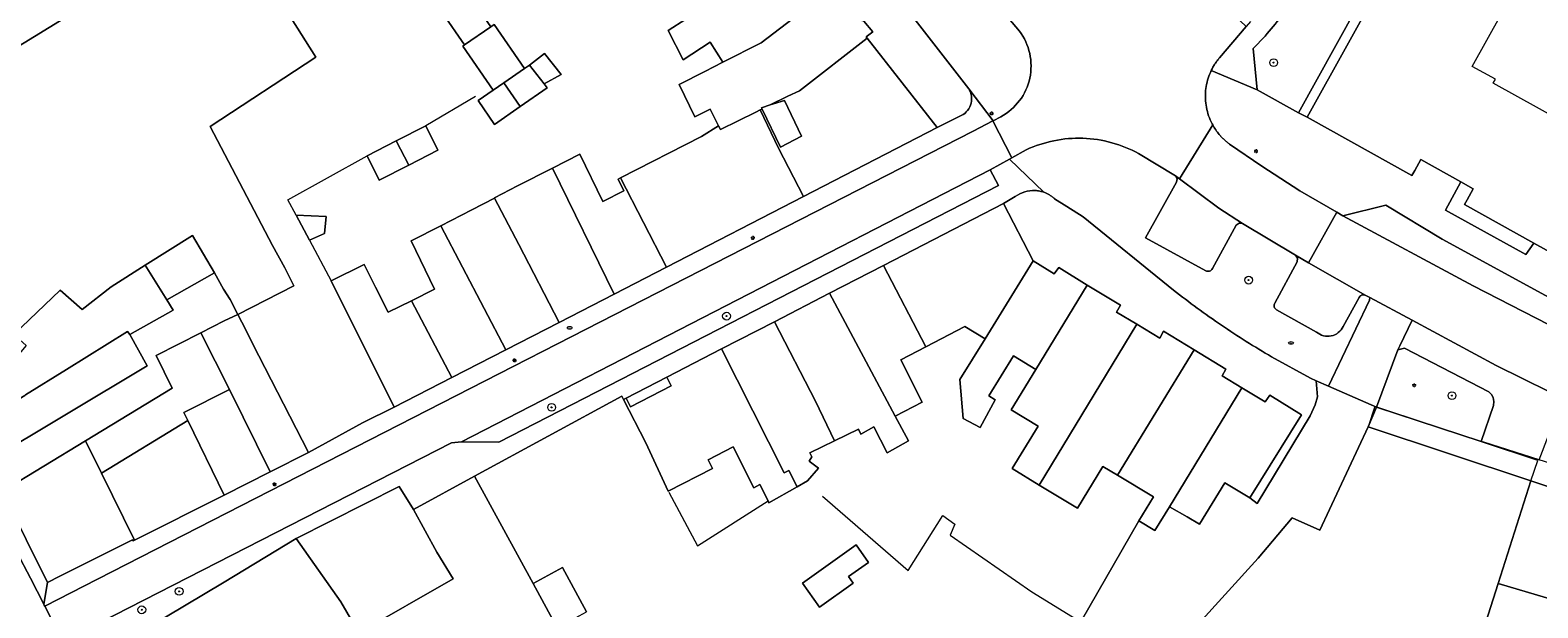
# Model space of a CAD drawing. Header units: metres. Extents: x 187916 to 189411, y 333285 to 334910.
# Tile 159 of 256: x 188367 to 188522, y 334654 to 334713. Entities that reach past the tile are written whole.
import ezdxf
from ezdxf.enums import TextEntityAlignment as Align

# ---------------------------------------------------------------- set-up
doc = ezdxf.new("R2010")
doc.units = ezdxf.units.M
for name, color, linetype, lineweight in [('B-WE-GR-BEPLANTING_CULTUUR_BODEMBEDEKKER-GV', 253, 'Continuous', 15), ('B-WE-GR-BOOM-S', 253, 'Continuous', 15), ('B-WE-IE-MEUBILAIR-S', 253, 'Continuous', 15), ('B-WE-IE-TERREINAFSCHEIDING_KUNSTMATIG_HEKWERK-G', 253, 'IE-TERREINAFSCHEIDING_KUNSTMATIG-SO', 15), ('B-WE-IE-TERREINAFSCHEIDING_KUNSTMATIG_MUUR-G', 253, 'IE-TERREINAFSCHEIDING_KUNSTMATIG-SO', 15), ('B-WE-OG-BEBOUWING-GV', 253, 'Continuous', 15), ('B-WE-OG-BEBOUWING_LUIFEL-GV', 253, 'Continuous', 15), ('B-WE-OG-TERREIN_ERF-GV', 253, 'Continuous', 15), ('B-WE-VH-GESLOTENVERHARDING_ASFALT-GV', 253, 'Continuous', 15), ('B-WE-VH-OPENVERHARDING_BETONSTRAATSTEEN-GV', 253, 'Continuous', 15), ('B-WE-VH-OPENVERHARDING_SIERBESTRATING-GV', 253, 'Continuous', 15), ('B-WE-VH-OPENVERHARDING_STRAATBAKSTEEN-GV', 253, 'Continuous', 15), ('B-WE-VH-OPENVERHARDING_TEGEL-GV', 253, 'Continuous', 15)]:
    doc.layers.add(name, color=color, linetype=linetype, lineweight=lineweight)
doc.styles.add('NLCS-ISO', font='NLCS-ISO.ttf')
doc.linetypes.add('IE-TERREINAFSCHEIDING_KUNSTMATIG-SO', pattern='A,4,[82,NLCS.SHX,S=0.75,R=90,X=0,Y=0],4,-2', length=10)

# ---------------------------------------------------------------- blocks, each defined once
blk = doc.blocks.new('SIE-MEUBILAIR_PAAL_LICHTMAST-SO')
for points in [[(-0.62, 0), (-1, 0)], [(-0.71, 0.71), (-0.44, 0.44)], [(0, 1), (0, 0.62)], [(0.44, 0.44), (0.71, 0.71)], [(1, 0), (0.62, 0)], [(-0.71, -0.71), (-0.44, -0.44)], [(0, -0.62), (0, -1)], [(0.44, -0.44), (0.71, -0.71)]]:
    blk.add_lwpolyline(points)
blk.add_circle((0, 0), 0.5)
blk = doc.blocks.new('SIE-MEUBILAIR_PUT_BRANDKRAAN-SO')
blk.add_ellipse((0, 0), major_axis=(1.25, 0), ratio=0.54)
at = {"style": 'NLCS-ISO'}
blk.add_text('bk', height=0.75, dxfattribs=at).set_placement((0.03, 0), align=Align.MIDDLE_CENTER)
blk = doc.blocks.new('SGR-BOOM_GBKN-SO')
at = {"linetype": 'ByBlock', "lineweight": 18}
h = blk.add_hatch(color=0, dxfattribs=at)
h.dxf.hatch_style = 1
edge = h.paths.add_edge_path()
edge.add_arc((0, 0), 0.25, 0, 360)
at = {"color": 0, "linetype": 'ByBlock', "lineweight": 18}
for radius in [2, 0.25]:
    blk.add_circle((0, 0), radius, dxfattribs=at)
at = {"color": 0, "linetype": 'ByBlock', "lineweight": 18, "style": 'NLCS-ISO'}
blk.add_attdef('SOORT', (2.5, 0), '', height=1.5, dxfattribs=at)
blk = doc.blocks.new('DTM')
at = {"layer": 'B-WE-GR-BEPLANTING_CULTUUR_BODEMBEDEKKER-GV', "ltscale": 0.2, "flags": 128}
for points in [[(188493.594, 334707.293), (188497.85, 334704.939), (188505.708, 334719.105), (188501.445, 334721.47), (188500.946, 334720.827)], [(188494.398, 334712.83), (188493.171, 334711.553), (188493.594, 334707.293)]]:
    blk.add_lwpolyline(points, dxfattribs=at)
blk.add_lwpolyline([(188497.719, 334716.79, -0.0058965), (188494.398, 334712.83)], format="xyb", dxfattribs=at)
at = {"layer": 'B-WE-IE-TERREINAFSCHEIDING_KUNSTMATIG_HEKWERK-G', "ltscale": 0.2, "flags": 128}
for points in [[(188413.189, 334706.601), (188408.076, 334703.605)], [(188394.732, 334694.416), (188393.886, 334695.998), (188402.056, 334700.522)], [(188396.105, 334691.848), (188398.342, 334687.664)], [(188413.083, 334667.601), (188428.238, 334675.818)], [(188406.814, 334664.176), (188405.338, 334666.517), (188394.747, 334661.199)], [(188433.092, 334665.947), (188436.032, 334660.447), (188443.287, 334665.043)], [(188448.891, 334665.534), (188457.701, 334657.909), (188461.258, 334663.552), (188462.51, 334662.643), (188462.03, 334661.524), (188470.407, 334655.711), (188475.046, 334652.864)]]:
    blk.add_lwpolyline(points, dxfattribs=at)
at = {"layer": 'B-WE-IE-TERREINAFSCHEIDING_KUNSTMATIG_MUUR-G', "ltscale": 0.2, "flags": 128}
for points in [[(188513.92, 334696.712), (188512.959, 334694.941), (188521.228, 334690.36), (188522.04, 334691.554)], [(188474.007, 334695.307), (188475.688, 334694.231), (188484.999, 334686.702)], [(188495.079, 334679.864), (188499.071, 334677.662), (188499.658, 334677.404)]]:
    blk.add_lwpolyline(points, dxfattribs=at)
for points in [[(188484.999, 334686.702, 0.0082041), (188487.428, 334684.862)], [(188487.428, 334684.862, 0.0085478), (188489.92, 334683.108)], [(188489.92, 334683.108, 0.0084613), (188492.471, 334681.441)], [(188492.471, 334681.441, 0.0088347), (188495.079, 334679.864)]]:
    blk.add_lwpolyline(points, format="xyb", dxfattribs=at)
at = {"layer": 'B-WE-OG-BEBOUWING-GV', "ltscale": 0.2, "flags": 128}
for points in [[(188543.266, 334693.9), (188522.613, 334705.355), (188517.869, 334707.986), (188518.092, 334708.388), (188515.714, 334709.707), (188521.905, 334720.87), (188511.142, 334726.84), (188498.739, 334704.477), (188509.509, 334698.504), (188509.791, 334699.011), (188510.409, 334700.121), (188514.527, 334697.828), (188515.808, 334697.115), (188515.19, 334696.005), (188514.912, 334695.507), (188522.04, 334691.554), (188537.288, 334683.097), (188537.295, 334683.109), (188543.206, 334693.766), (188543.277, 334693.894)], [(188445.842, 334722.584), (188438.671, 334717.072), (188434.812, 334714.577), (188432.997, 334713.403), (188434.547, 334710.385), (188437.344, 334712.195), (188438.625, 334710.125), (188442.579, 334712.132), (188449.661, 334717.591), (188449.554, 334717.727), (188450.206, 334718.218), (188448.59, 334720.307), (188447.953, 334719.77)], [(188438.192, 334703.606), (188438.386, 334703.236), (188442.033, 334705.013), (188442.48, 334705.232), (188442.672, 334705.327), (188442.607, 334705.463), (188443.515, 334705.74), (188445.332, 334706.632), (188446.502, 334707.207), (188453.493, 334712.614), (188453.39, 334712.746), (188454.043, 334713.268), (188453.137, 334714.353), (188452.055, 334714.535), (188449.661, 334717.591), (188442.579, 334712.132), (188438.625, 334710.125), (188438.624, 334710.124), (188436.793, 334709.195), (188434.127, 334707.842), (188435.745, 334704.532), (188437.344, 334705.314)], [(188412.537, 334717.01), (188409.85, 334715.159), (188412.076, 334711.93), (188414.762, 334713.781)], [(188418.236, 334709.492), (188415.113, 334714.023), (188414.762, 334713.781), (188412.076, 334711.93), (188411.875, 334711.791), (188414.998, 334707.26), (188416.101, 334708.02)], [(188442.672, 334705.327), (188442.48, 334705.232), (188444.358, 334701.318), (188446.931, 334696.319), (188460.676, 334703.427), (188453.493, 334712.614), (188446.502, 334707.207), (188445.332, 334706.632), (188443.515, 334705.74), (188444.972, 334706.186), (188446.725, 334702.533), (188444.549, 334701.416)], [(188420.24, 334707.913), (188421.995, 334708.86), (188420.296, 334711.046), (188418.752, 334709.847)], [(188416.101, 334708.02), (188417.786, 334705.576), (188420.564, 334707.491), (188420.24, 334707.913), (188418.752, 334709.847), (188418.236, 334709.492)], [(188417.786, 334705.576), (188416.101, 334708.02), (188414.998, 334707.26), (188413.451, 334706.194), (188415.136, 334703.749)], [(188428.114, 334698.259), (188432.828, 334689.073), (188446.931, 334696.319), (188444.358, 334701.318), (188442.48, 334705.232), (188442.033, 334705.013), (188438.386, 334703.236), (188438.192, 334703.606), (188436.442, 334702.503)], [(188405.029, 334702.045), (188406.337, 334699.56), (188409.32, 334701.088), (188408.076, 334703.605)], [(188406.337, 334699.56), (188405.029, 334702.045), (188402.056, 334700.522), (188403.3, 334698.005)], [(188428.114, 334698.259), (188427.854, 334698.127), (188428.44, 334696.926), (188426.288, 334695.829), (188423.91, 334700.697), (188421.097, 334699.262), (188427.44, 334686.304), (188432.828, 334689.073)], [(188421.097, 334699.262), (188417.526, 334697.441), (188415.148, 334696.185), (188415.164, 334696.154), (188417.639, 334691.386), (188421.786, 334683.398), (188427.44, 334686.304)], [(188409.619, 334693.323), (188416.32, 334680.59), (188421.786, 334683.398), (188417.639, 334691.386), (188415.164, 334696.154), (188412.826, 334694.959)], [(188470.565, 334689.736), (188467.504, 334695.623), (188455.168, 334689.257), (188459.507, 334680.889), (188463.536, 334682.965), (188465.599, 334681.712)], [(188396.105, 334691.848), (188397.651, 334692.523), (188397.824, 334694.279), (188394.732, 334694.416)], [(188381.436, 334685.701), (188386.338, 334688.49), (188384.088, 334692.327), (188379.229, 334689.27)], [(188416.32, 334680.59), (188409.619, 334693.323), (188406.565, 334691.765), (188408.988, 334686.817), (188406.596, 334685.626), (188410.745, 334677.725)], [(188404.811, 334674.676), (188410.745, 334677.725), (188406.596, 334685.626), (188404.2, 334684.433), (188402.905, 334687.033), (188401.747, 334689.359), (188398.345, 334687.666)], [(188455.168, 334689.257), (188449.603, 334686.389), (188456.361, 334673.752), (188459.147, 334675.187), (188456.927, 334679.559), (188459.507, 334680.889)], [(188470.826, 334678.566), (188476.115, 334687.236), (188473.182, 334689.026), (188472.703, 334688.392), (188470.565, 334689.736), (188465.599, 334681.712), (188463.022, 334677.54), (188463.349, 334673.516), (188465.09, 334672.581), (188466.625, 334675.439), (188466.001, 334675.837), (188468.522, 334679.961)], [(188386.338, 334688.49), (188381.436, 334685.701), (188382.083, 334684.638), (188377.654, 334682.16), (188379.43, 334678.94), (188362.79, 334669.01), (188364.525, 334666.019), (188373.086, 334671.236), (188381.988, 334676.63), (188380.351, 334679.998), (188384.946, 334682.328), (188387.348, 334683.546), (188388.734, 334684.213), (188387.943, 334685.751), (188387.273, 334686.808)], [(188443.935, 334683.468), (188448.157, 334675.285), (188450.127, 334671.235), (188452.574, 334672.426), (188452.838, 334671.906), (188454.177, 334672.665), (188455.54, 334669.984), (188457.716, 334671.219), (188456.361, 334673.752), (188449.603, 334686.389)], [(188476.115, 334687.236), (188470.826, 334678.566), (188468.292, 334674.406), (188471.053, 334672.721), (188468.397, 334668.368), (188471.171, 334666.675), (188481.229, 334683.2), (188479.123, 334684.461), (188479.534, 334685.15)], [(188390.26, 334681.237), (188389.555, 334682.618), (188388.734, 334684.213), (188387.348, 334683.546), (188384.946, 334682.328), (188387.899, 334676.504), (188392.065, 334668.036), (188396.022, 334670.032)], [(188446.265, 334666.504), (188447.344, 334667.117), (188448.488, 334668.407), (188447.524, 334669.15), (188447.793, 334669.588), (188447.584, 334669.999), (188450.127, 334671.235), (188448.157, 334675.285), (188443.935, 334683.468), (188438.508, 334680.671), (188444.936, 334667.949), (188445.406, 334668.162)], [(188479.234, 334667.689), (188487.098, 334680.579), (188483.96, 334682.479), (188483.588, 334681.787), (188481.229, 334683.2), (188471.171, 334666.675), (188475.095, 334664.309), (188477.716, 334668.603)], [(188360.89, 334672.285), (188362.79, 334669.01), (188379.43, 334678.94), (188377.654, 334682.16), (188377.405, 334682.464), (188371.117, 334678.549), (188366.923, 334675.939), (188366.827, 334675.874), (188363.714, 334673.992)], [(188438.508, 334680.671), (188432.871, 334677.766), (188433.329, 334676.877), (188429.151, 334674.724), (188428.693, 334675.613), (188428.426, 334675.476), (188430.709, 334671.027), (188433.026, 334666.038), (188437.586, 334668.388), (188437.132, 334669.281), (188439.692, 334670.6), (188441.829, 334666.398), (188442.427, 334666.737), (188443.287, 334665.043), (188443.377, 334664.865), (188446.265, 334666.504), (188445.406, 334668.162), (188444.936, 334667.949)], [(188479.234, 334667.689), (188482.928, 334665.466), (188481.414, 334662.986), (188483.066, 334661.992), (188484.565, 334664.455), (188492.006, 334676.678), (188489.975, 334677.892), (188490.375, 334678.595), (188487.098, 334680.579)], [(188383.607, 334673.3), (188387.331, 334665.647), (188392.065, 334668.036), (188387.899, 334676.504), (188383.203, 334674.131)], [(188492.006, 334676.678), (188484.565, 334664.455), (188486.383, 334663.428), (188487.661, 334662.66), (188490.259, 334666.907), (188492.832, 334665.364), (188498.139, 334673.905), (188494.893, 334675.922), (188494.422, 334675.235)], [(188374.726, 334667.914), (188378.135, 334661.008), (188387.331, 334665.647), (188383.607, 334673.3)], [(188374.726, 334667.914), (188373.086, 334671.236), (188364.525, 334666.019), (188364.782, 334665.503), (188369.176, 334656.681), (188370.455, 334657.32), (188377.916, 334661.048), (188377.993, 334660.936), (188378.135, 334661.008)], [(188413.083, 334667.601), (188406.814, 334664.176), (188409.211, 334659.788), (188410.909, 334657.045), (188401.196, 334651.483), (188378.51, 334638.452), (188383.773, 334628.766), (188400.095, 334637.944), (188411.614, 334644.536), (188412.688, 334645.177), (188422.224, 334650.868), (188421.595, 334652.019), (188419.119, 334656.552)], [(188518.378, 334656.547), (188526.114, 334654.268), (188526.714, 334656.117), (188530.116, 334666.921), (188529.93, 334666.73), (188529.583, 334666.453), (188529.141, 334666.416), (188525.99, 334666.751), (188525.672, 334665.809), (188521.749, 334667.098)], [(188401.196, 334651.483), (188399.339, 334654.675), (188394.747, 334661.199), (188387.349, 334656.687), (188373.326, 334648.331), (188376.431, 334642.278), (188378.51, 334638.452)], [(188452.333, 334660.529), (188446.821, 334656.602), (188448.575, 334654.136), (188452.031, 334656.598), (188451.557, 334657.264), (188453.615, 334658.729)], [(188419.119, 334656.552), (188421.595, 334652.019), (188424.605, 334653.663), (188422.129, 334658.196)]]:
    blk.add_lwpolyline(points, close=True, dxfattribs=at)
for points in [[(188365.724, 334682.137), (188370.47, 334686.71), (188372.739, 334684.728), (188375.709, 334687.055), (188379.229, 334689.27), (188384.088, 334692.327), (188386.338, 334688.49), (188387.273, 334686.808), (188387.943, 334685.751), (188388.734, 334684.213), (188394.495, 334687.17), (188393.572, 334689.013), (188392.331, 334691.292), (188385.898, 334703.528), (188396.757, 334710.653), (188387.675, 334725.051), (188370.942, 334714.448), (188370.843, 334714.612), (188363.729, 334710.278)], [(188516.84, 334651.733), (188518.378, 334656.547), (188521.749, 334667.098), (188504.996, 334672.661), (188500.043, 334662.027), (188497.202, 334663.326), (188493.691, 334659.176), (188477.42, 334641.243)]]:
    blk.add_lwpolyline(points, dxfattribs=at)
at = {"layer": 'B-WE-OG-BEBOUWING_LUIFEL-GV', "ltscale": 0.2, "flags": 128}
blk.add_lwpolyline([(188521.749, 334667.098), (188522.448, 334669.204), (188505.695, 334674.767), (188504.996, 334672.661)], close=True, dxfattribs=at)
at = {"layer": 'B-WE-OG-TERREIN_ERF-GV', "ltscale": 0.2, "flags": 128}
for points in [[(188363.729, 334710.278), (188370.843, 334714.612)], [(188387.675, 334725.051), (188396.757, 334710.653), (188385.898, 334703.528), (188392.331, 334691.292), (188393.572, 334689.013), (188394.495, 334687.17), (188388.734, 334684.213), (188389.555, 334682.618), (188390.26, 334681.237), (188396.022, 334670.032), (188401.558, 334673.057), (188404.811, 334674.676), (188398.345, 334687.666), (188401.747, 334689.359), (188402.905, 334687.033), (188404.2, 334684.433), (188406.596, 334685.626), (188408.988, 334686.817), (188406.565, 334691.765), (188409.619, 334693.323), (188412.826, 334694.959), (188415.164, 334696.154), (188415.148, 334696.185), (188417.526, 334697.441), (188421.097, 334699.262), (188423.91, 334700.697), (188426.288, 334695.829), (188428.44, 334696.926), (188427.854, 334698.127), (188428.114, 334698.259), (188436.442, 334702.503), (188438.192, 334703.606), (188437.344, 334705.314), (188435.745, 334704.532), (188434.127, 334707.842), (188436.793, 334709.195), (188438.624, 334710.124), (188438.625, 334710.125), (188437.344, 334712.195), (188434.547, 334710.385), (188432.997, 334713.403), (188434.812, 334714.577)], [(188453.137, 334714.353), (188454.043, 334713.268), (188453.39, 334712.746), (188453.493, 334712.614), (188460.676, 334703.427), (188463.34, 334704.752)], [(188463.924, 334707.399), (188431.134, 334749.579), (188430.415, 334750.318), (188416.66, 334764.462), (188398.831, 334781.938), (188389.028, 334791.098), (188383.527, 334795.909), (188379.671, 334799.108)], [(188468.702, 334696.323), (188467.504, 334695.623), (188470.565, 334689.736), (188472.703, 334688.392), (188473.182, 334689.026), (188476.115, 334687.236), (188479.534, 334685.15), (188479.123, 334684.461), (188481.229, 334683.2), (188483.588, 334681.787), (188483.96, 334682.479), (188487.098, 334680.579), (188490.375, 334678.595), (188489.975, 334677.892), (188492.006, 334676.678), (188494.422, 334675.235), (188494.893, 334675.922), (188498.139, 334673.905), (188492.832, 334665.364), (188493.587, 334664.79), (188499.056, 334673.81), (188499.561, 334674.927), (188499.787, 334675.746), (188499.658, 334677.404), (188499.071, 334677.662), (188495.079, 334679.864)], [(188484.999, 334686.702), (188475.688, 334694.231), (188474.007, 334695.307), (188472.757, 334696.107)], [(188475.497, 334652.707), (188481.414, 334662.986), (188482.928, 334665.466), (188479.234, 334667.689), (188477.716, 334668.603), (188475.095, 334664.309), (188471.171, 334666.675), (188468.397, 334668.368), (188471.053, 334672.721), (188468.292, 334674.406), (188470.826, 334678.566), (188468.522, 334679.961), (188466.001, 334675.837), (188466.625, 334675.439), (188465.09, 334672.581), (188463.349, 334673.516), (188463.022, 334677.54), (188465.599, 334681.712), (188463.536, 334682.965), (188459.507, 334680.889), (188456.927, 334679.559), (188459.147, 334675.187), (188456.361, 334673.752), (188457.716, 334671.219), (188455.54, 334669.984), (188454.177, 334672.665), (188452.838, 334671.906), (188452.574, 334672.426), (188450.127, 334671.235), (188447.584, 334669.999), (188447.793, 334669.588), (188447.524, 334669.15), (188448.488, 334668.407), (188447.344, 334667.117), (188446.265, 334666.504), (188443.377, 334664.865), (188443.287, 334665.043), (188442.427, 334666.737), (188441.829, 334666.398), (188439.692, 334670.6), (188437.132, 334669.281), (188437.586, 334668.388), (188433.026, 334666.038), (188430.709, 334671.027), (188428.426, 334675.476), (188428.238, 334675.818), (188413.083, 334667.601), (188419.119, 334656.552), (188422.129, 334658.196), (188424.605, 334653.663)], [(188477.42, 334641.243), (188493.691, 334659.176), (188497.202, 334663.326), (188500.043, 334662.027), (188504.996, 334672.661), (188505.868, 334674.689), (188500.928, 334676.849), (188499.658, 334677.404), (188499.787, 334675.746), (188499.561, 334674.927), (188499.056, 334673.81), (188493.587, 334664.79), (188492.832, 334665.364), (188490.259, 334666.907), (188487.661, 334662.66), (188486.383, 334663.428), (188484.565, 334664.455), (188483.066, 334661.992), (188481.414, 334662.986), (188475.497, 334652.707)]]:
    blk.add_lwpolyline(points, dxfattribs=at)
for points in [[(188505.708, 334719.105), (188497.85, 334704.939), (188498.739, 334704.477), (188511.142, 334726.84), (188510.272, 334727.333)], [(188409.85, 334715.159), (188412.537, 334717.01), (188414.762, 334713.781), (188415.113, 334714.023), (188418.236, 334709.492), (188418.752, 334709.847), (188420.296, 334711.046), (188421.995, 334708.86), (188420.24, 334707.913), (188420.564, 334707.491), (188417.786, 334705.576), (188415.136, 334703.749), (188413.451, 334706.194), (188414.998, 334707.26), (188411.875, 334711.791), (188412.076, 334711.93)], [(188443.515, 334705.74), (188442.607, 334705.463), (188442.672, 334705.327), (188444.549, 334701.416), (188446.725, 334702.533), (188444.972, 334706.186)], [(188406.337, 334699.56), (188403.3, 334698.005), (188402.056, 334700.522), (188405.029, 334702.045), (188408.076, 334703.605), (188409.32, 334701.088)], [(188514.527, 334697.828), (188512.959, 334694.941), (188521.228, 334690.36), (188522.04, 334691.554), (188514.912, 334695.507), (188515.19, 334696.005), (188515.808, 334697.115)], [(188397.824, 334694.279), (188397.651, 334692.523), (188396.105, 334691.848), (188394.732, 334694.416)], [(188377.654, 334682.16), (188382.083, 334684.638), (188381.436, 334685.701), (188379.229, 334689.27), (188375.709, 334687.055), (188372.739, 334684.728), (188370.47, 334686.71), (188365.724, 334682.137), (188366.961, 334681.036), (188365.88, 334679.705), (188365.207, 334678.875), (188362.051, 334676.838), (188359.276, 334675.047), (188360.89, 334672.285), (188363.714, 334673.992), (188366.827, 334675.874), (188366.923, 334675.939), (188371.117, 334678.549), (188377.405, 334682.464)], [(188387.899, 334676.504), (188384.946, 334682.328), (188380.351, 334679.998), (188381.988, 334676.63), (188373.086, 334671.236), (188374.726, 334667.914), (188383.607, 334673.3), (188383.203, 334674.131)], [(188432.871, 334677.766), (188428.693, 334675.613), (188429.151, 334674.724), (188433.329, 334676.877)], [(188505.868, 334674.689), (188504.996, 334672.661), (188521.749, 334667.098), (188525.672, 334665.809), (188525.99, 334666.751), (188529.141, 334666.416), (188529.583, 334666.453), (188529.93, 334666.73), (188530.116, 334666.921), (188522.593, 334669.285), (188516.895, 334671.075), (188516.621, 334671.165)], [(188394.747, 334661.199), (188399.339, 334654.675), (188401.196, 334651.483), (188410.909, 334657.045), (188409.211, 334659.788), (188406.814, 334664.176), (188405.338, 334666.517)], [(188451.557, 334657.264), (188452.031, 334656.598), (188448.575, 334654.136), (188446.821, 334656.602), (188452.333, 334660.529), (188453.615, 334658.729)], [(188516.84, 334651.733), (188524.602, 334649.43), (188523.65, 334646.385), (188515.871, 334648.697), (188515.317, 334646.966), (188523.57, 334638.593), (188525.221, 334643.864), (188526.377, 334643.519), (188529.177, 334652.49), (188529.738, 334652.324), (188530.438, 334655.027), (188526.714, 334656.117), (188526.114, 334654.268), (188518.378, 334656.547)]]:
    blk.add_lwpolyline(points, close=True, dxfattribs=at)
for points in [[(188464.166, 334706.797, 0.0829992), (188463.924, 334707.399)], [(188464.197, 334706.149, 0.0817507), (188464.166, 334706.797)], [(188463.34, 334704.752, 0.1079514), (188463.922, 334705.356)], [(188463.922, 334705.356, 0.1070019), (188464.197, 334706.149)], [(188470.768, 334696.947, 0.0871594), (188469.68, 334696.816)], [(188471.222, 334696.89, 0.0374084), (188470.768, 334696.947)], [(188471.663, 334696.768, 0.0354504), (188471.222, 334696.89)], [(188469.68, 334696.816, 0.0865637), (188468.702, 334696.323)], [(188471.96, 334696.646, 0.0265974), (188471.663, 334696.768)], [(188472.243, 334696.493, 0.0265322), (188471.96, 334696.646)], [(188472.51, 334696.313, 0.0292799), (188472.243, 334696.493)], [(188472.757, 334696.107, 0.0242834), (188472.51, 334696.313)], [(188487.428, 334684.862, -0.0082041), (188484.999, 334686.702)], [(188489.92, 334683.108, -0.0085478), (188487.428, 334684.862)], [(188492.471, 334681.441, -0.0084613), (188489.92, 334683.108)], [(188495.079, 334679.864, -0.0088347), (188492.471, 334681.441)]]:
    blk.add_lwpolyline(points, format="xyb", dxfattribs=at)
at = {"layer": 'B-WE-VH-GESLOTENVERHARDING_ASFALT-GV', "ltscale": 0.2, "flags": 128}
for points in [[(188475.024, 334715.681), (188470.857, 334720.544), (188470.448, 334721.04), (188465.915, 334717.157), (188469.133, 334713.335)], [(188489.723, 334710.602), (188492.46, 334713.816), (188486.979, 334718.997), (188483.886, 334715.724), (188483.362, 334715.169)], [(188467.239, 334704.536), (188466.435, 334704.125), (188466.388, 334704.101), (188468.36, 334700.308), (188469.845, 334701.138)], [(188481.4, 334700.742), (188485.202, 334698.446), (188485.603, 334698.148), (188489.021, 334703.688)], [(188489.021, 334703.688), (188485.603, 334698.148)], [(188485.603, 334698.148), (188489.646, 334695.147), (188492.079, 334693.554), (188497.524, 334690.295), (188498.881, 334689.522), (188501.77, 334694.716), (188497.966, 334696.926), (188494.062, 334699.438), (188490.739, 334701.721)]]:
    blk.add_lwpolyline(points, dxfattribs=at)
for points in [[(188469.133, 334713.335, -0.1074009), (188470.194, 334711.035)], [(188470.194, 334711.035, -0.1077776), (188470.201, 334708.502)], [(188488.864, 334709.28, -0.0169647), (188489.046, 334709.631)], [(188489.046, 334709.631, -0.0134384), (188489.251, 334709.969)], [(188489.251, 334709.969, -0.0182503), (188489.477, 334710.293)], [(188489.477, 334710.293, -0.0197696), (188489.723, 334710.602)], [(188470.201, 334708.502, -0.1077566), (188469.153, 334706.196)], [(188488.348, 334707.65, -0.0699231), (188488.864, 334709.28)], [(188469.153, 334706.196, -0.1074567), (188467.239, 334704.536)], [(188488.303, 334705.941, -0.0707988), (188488.348, 334707.65)], [(188488.758, 334704.225, -0.0726787), (188488.303, 334705.941)], [(188489.021, 334703.688, -0.0246743), (188488.758, 334704.225)], [(188489.687, 334702.713, -0.0484899), (188489.021, 334703.688)], [(188469.845, 334701.138, -0.0584496), (188472.688, 334702.07)], [(188472.688, 334702.07, -0.0586718), (188475.67, 334702.317)], [(188475.67, 334702.317, -0.0584665), (188478.628, 334701.866)], [(188478.628, 334701.866, -0.0584807), (188481.4, 334700.742)], [(188489.928, 334702.442, -0.0157998), (188489.687, 334702.713)], [(188490.184, 334702.186, -0.015625), (188489.928, 334702.442)], [(188490.454, 334701.945, -0.0176667), (188490.184, 334702.186)], [(188490.739, 334701.721, -0.0137899), (188490.454, 334701.945)]]:
    blk.add_lwpolyline(points, format="xyb", dxfattribs=at)
for points in [[(188541.724, 334674.181), (188541.052, 334676.459), (188512.625, 334691.965), (188506.817, 334695.441), (188502.387, 334694.357), (188515.815, 334687.154), (188530.032, 334679.851)], [(188541.724, 334674.181), (188530.032, 334679.851), (188515.815, 334687.154), (188502.387, 334694.357), (188501.77, 334694.716), (188498.881, 334689.522), (188504.751, 334686.176), (188505.182, 334685.945), (188509.517, 334683.619), (188518.179, 334678.973), (188526.365, 334674.915), (188527.452, 334674.376), (188539.113, 334668.88), (188548.746, 334664.34), (188549.816, 334663.88), (188549.98, 334663.803), (188560.446, 334658.851), (188564.012, 334657.089), (188566.006, 334662.981), (188552.202, 334669.47)]]:
    blk.add_lwpolyline(points, close=True, dxfattribs=at)
at = {"layer": 'B-WE-VH-OPENVERHARDING_BETONSTRAATSTEEN-GV', "ltscale": 0.2, "flags": 128}
blk.add_lwpolyline([(188517.416, 334676.262), (188517.692, 334676.001), (188517.854, 334675.689), (188517.938, 334675.281), (188517.903, 334674.853), (188516.621, 334671.165), (188516.895, 334671.075), (188522.593, 334669.285), (188524.506, 334674.263), (188524.752, 334674.724), (188525.134, 334674.97), (188525.742, 334675.03), (188526.365, 334674.915), (188518.179, 334678.973), (188509.517, 334683.619), (188508.256, 334680.987), (188508.062, 334680.58), (188508.726, 334680.745)], close=True, dxfattribs=at)
at = {"layer": 'B-WE-VH-OPENVERHARDING_SIERBESTRATING-GV', "ltscale": 0.2, "flags": 128}
for points in [[(188368.798, 334654.429), (188369.176, 334656.681), (188364.782, 334665.503), (188364.525, 334666.019), (188362.79, 334669.01), (188360.89, 334672.285), (188359.276, 334675.047), (188355.92, 334680.789), (188351.048, 334689.125), (188349.538, 334692.704), (188342.677, 334705.045), (188339.288, 334711.14), (188336.086, 334716.895), (188332.719, 334722.839), (188329.604, 334728.308), (188326.018, 334733.622), (188322.374, 334739.024), (188322.192, 334739.29), (188321.951, 334739.07), (188321.484, 334736.975)], [(188366.03, 334659.78), (188367.416, 334657.106), (188368.798, 334654.429)]]:
    blk.add_lwpolyline(points, dxfattribs=at)
at = {"layer": 'B-WE-VH-OPENVERHARDING_STRAATBAKSTEEN-GV', "ltscale": 0.2, "flags": 128}
for points in [[(188369.176, 334656.681), (188368.798, 334654.429), (188368.846, 334654.334), (188368.895, 334654.24), (188374.311, 334657.01), (188464.363, 334703.064), (188466.388, 334704.101), (188466.435, 334704.125), (188463.924, 334707.399)], [(188463.34, 334704.752), (188460.676, 334703.427), (188446.931, 334696.319), (188432.828, 334689.073), (188427.44, 334686.304), (188421.786, 334683.398), (188416.32, 334680.59), (188410.745, 334677.725), (188404.811, 334674.676), (188401.558, 334673.057), (188396.022, 334670.032), (188392.065, 334668.036), (188387.331, 334665.647), (188378.135, 334661.008), (188377.993, 334660.936), (188377.916, 334661.048), (188370.455, 334657.32), (188369.176, 334656.681)], [(188369.829, 334652.42), (188368.895, 334654.24), (188368.846, 334654.334), (188368.798, 334654.429), (188367.416, 334657.106), (188366.03, 334659.78)], [(188471.663, 334696.768), (188468.103, 334700.164), (188466.139, 334699.066), (188466.995, 334697.478), (188415.6, 334671.101), (188411.746, 334671.12), (188410.741, 334671.013), (188376.07, 334653.31), (188370.761, 334650.599), (188373.326, 334648.331), (188387.349, 334656.687), (188394.747, 334661.199), (188405.338, 334666.517), (188406.814, 334664.176), (188413.083, 334667.601), (188428.238, 334675.818), (188428.426, 334675.476), (188428.693, 334675.613), (188432.871, 334677.766), (188438.508, 334680.671), (188443.935, 334683.468), (188449.603, 334686.389)], [(188489.646, 334695.147), (188485.603, 334698.148), (188485.202, 334698.446), (188485.35, 334698.149), (188485.284, 334697.823), (188482.109, 334692.08), (188488.293, 334688.71)], [(188449.603, 334686.389), (188455.168, 334689.257), (188467.504, 334695.623), (188468.702, 334696.323)], [(188488.982, 334688.921), (188491.441, 334693.386), (188491.728, 334693.593), (188492.079, 334693.554), (188489.646, 334695.147)], [(188504.564, 334686.234), (188504.658, 334686.205), (188504.751, 334686.176), (188498.881, 334689.522), (188497.524, 334690.295), (188497.738, 334689.99), (188497.708, 334689.618), (188495.404, 334685.383)], [(188495.579, 334684.685), (188499.705, 334682.409)], [(188502.433, 334682.972), (188504.081, 334685.962)]]:
    blk.add_lwpolyline(points, dxfattribs=at)
for points in [[(188463.924, 334707.399, -0.0829992), (188464.166, 334706.797)], [(188464.166, 334706.797, -0.0817507), (188464.197, 334706.149)], [(188463.922, 334705.356, -0.1079514), (188463.34, 334704.752)], [(188464.197, 334706.149, -0.1070019), (188463.922, 334705.356)], [(188469.68, 334696.816, -0.0871594), (188470.768, 334696.947)], [(188470.768, 334696.947, -0.0374084), (188471.222, 334696.89)], [(188471.222, 334696.89, -0.0354504), (188471.663, 334696.768)], [(188468.702, 334696.323, -0.0865637), (188469.68, 334696.816)], [(188488.293, 334688.71, 0.09548), (188488.483, 334688.652)], [(188488.483, 334688.652, 0.1009999), (188488.681, 334688.672)], [(188488.681, 334688.672, 0.0923953), (188488.856, 334688.766)], [(188488.856, 334688.766, 0.1032054), (188488.982, 334688.921)], [(188504.081, 334685.962, -0.1022478), (188504.199, 334686.118)], [(188504.199, 334686.118, -0.1025065), (188504.37, 334686.214)], [(188504.37, 334686.214, -0.1030603), (188504.564, 334686.234)], [(188495.336, 334685.196, 0.105539), (188495.345, 334684.997)], [(188495.404, 334685.383, 0.1064836), (188495.336, 334685.196)], [(188495.345, 334684.997, 0.0987041), (188495.431, 334684.817)], [(188495.431, 334684.817, 0.0996777), (188495.579, 334684.685)], [(188501.936, 334682.345, 0.1173092), (188502.433, 334682.972)], [(188499.705, 334682.409, 0.1179554), (188500.41, 334682.03)], [(188500.41, 334682.03, 0.1162259), (188501.21, 334682.007)], [(188501.21, 334682.007, 0.116173), (188501.936, 334682.345)]]:
    blk.add_lwpolyline(points, format="xyb", dxfattribs=at)
for points in [[(188466.139, 334699.066), (188468.103, 334700.164), (188468.36, 334700.308), (188466.388, 334704.101), (188464.363, 334703.064), (188374.311, 334657.01), (188368.895, 334654.24), (188369.829, 334652.42), (188369.923, 334652.236), (188370.761, 334650.599), (188376.07, 334653.31), (188410.741, 334671.013), (188411.746, 334671.12)], [(188466.139, 334699.066), (188411.746, 334671.12), (188415.6, 334671.101), (188466.995, 334697.478)]]:
    blk.add_lwpolyline(points, close=True, dxfattribs=at)
at = {"layer": 'B-WE-VH-OPENVERHARDING_TEGEL-GV', "ltscale": 0.2, "flags": 128}
for points in [[(188379.671, 334799.108), (188383.527, 334795.909), (188389.028, 334791.098), (188398.831, 334781.938), (188416.66, 334764.462), (188430.415, 334750.318), (188431.134, 334749.579), (188463.924, 334707.399), (188466.435, 334704.125), (188467.239, 334704.536)], [(188469.133, 334713.335), (188465.915, 334717.157), (188462.045, 334721.754), (188461.735, 334721.997), (188461.357, 334722.108), (188459.722, 334722.246), (188459.337, 334722.346), (188459.017, 334722.584), (188452.844, 334729.889)], [(188492.891, 334714.322), (188492.46, 334713.816), (188489.723, 334710.602)], [(188488.864, 334709.28), (188493.594, 334707.293), (188493.171, 334711.553), (188494.398, 334712.83)], [(188490.739, 334701.721), (188494.062, 334699.438), (188497.966, 334696.926), (188501.77, 334694.716), (188502.387, 334694.357), (188506.817, 334695.441), (188512.625, 334691.965), (188541.052, 334676.459)], [(188537.288, 334683.097), (188522.04, 334691.554), (188521.228, 334690.36), (188512.959, 334694.941), (188514.527, 334697.828), (188510.409, 334700.121), (188509.791, 334699.011), (188509.509, 334698.504), (188498.739, 334704.477), (188497.85, 334704.939), (188493.594, 334707.293), (188488.864, 334709.28)], [(188469.845, 334701.138), (188468.36, 334700.308), (188468.103, 334700.164), (188471.663, 334696.768)], [(188488.293, 334688.71), (188482.109, 334692.08), (188485.284, 334697.823), (188485.35, 334698.149), (188485.202, 334698.446), (188481.4, 334700.742)], [(188472.757, 334696.107), (188474.007, 334695.307), (188475.688, 334694.231), (188484.999, 334686.702)], [(188495.404, 334685.383), (188497.708, 334689.618), (188497.738, 334689.99), (188497.524, 334690.295), (188492.079, 334693.554), (188491.728, 334693.593), (188491.441, 334693.386), (188488.982, 334688.921)], [(188495.079, 334679.864), (188499.071, 334677.662), (188499.658, 334677.404), (188500.928, 334676.849), (188505.156, 334685.686), (188505.182, 334685.945), (188504.751, 334686.176), (188504.658, 334686.205), (188504.564, 334686.234)], [(188499.705, 334682.409), (188495.579, 334684.685)], [(188504.081, 334685.962), (188502.433, 334682.972)]]:
    blk.add_lwpolyline(points, dxfattribs=at)
for points in [[(188494.398, 334712.83, 0.0058965), (188497.719, 334716.79)], [(188470.194, 334711.035, 0.1074009), (188469.133, 334713.335)], [(188470.201, 334708.502, 0.1077776), (188470.194, 334711.035)], [(188489.046, 334709.631, 0.0169647), (188488.864, 334709.28)], [(188489.251, 334709.969, 0.0134384), (188489.046, 334709.631)], [(188489.477, 334710.293, 0.0182503), (188489.251, 334709.969)], [(188489.723, 334710.602, 0.0197696), (188489.477, 334710.293)], [(188469.153, 334706.196, 0.1077566), (188470.201, 334708.502)], [(188488.864, 334709.28, 0.0699231), (188488.348, 334707.65)], [(188467.239, 334704.536, 0.1074567), (188469.153, 334706.196)], [(188488.348, 334707.65, 0.0707988), (188488.303, 334705.941)], [(188488.303, 334705.941, 0.0726787), (188488.758, 334704.225)], [(188488.758, 334704.225, 0.0246743), (188489.021, 334703.688)], [(188489.021, 334703.688, 0.0484899), (188489.687, 334702.713)], [(188472.688, 334702.07, 0.0584496), (188469.845, 334701.138)], [(188475.67, 334702.317, 0.0586718), (188472.688, 334702.07)], [(188478.628, 334701.866, 0.0584665), (188475.67, 334702.317)], [(188481.4, 334700.742, 0.0584807), (188478.628, 334701.866)], [(188489.687, 334702.713, 0.0157998), (188489.928, 334702.442)], [(188489.928, 334702.442, 0.015625), (188490.184, 334702.186)], [(188490.184, 334702.186, 0.0176667), (188490.454, 334701.945)], [(188490.454, 334701.945, 0.0137899), (188490.739, 334701.721)], [(188471.663, 334696.768, -0.0265974), (188471.96, 334696.646)], [(188471.96, 334696.646, -0.0265322), (188472.243, 334696.493)], [(188472.243, 334696.493, -0.0292799), (188472.51, 334696.313)], [(188472.51, 334696.313, -0.0242834), (188472.757, 334696.107)], [(188488.483, 334688.652, -0.09548), (188488.293, 334688.71)], [(188488.681, 334688.672, -0.1009999), (188488.483, 334688.652)], [(188488.856, 334688.766, -0.0923953), (188488.681, 334688.672)], [(188488.982, 334688.921, -0.1032054), (188488.856, 334688.766)], [(188484.999, 334686.702, 0.0082041), (188487.428, 334684.862)], [(188504.199, 334686.118, 0.1022478), (188504.081, 334685.962)], [(188504.37, 334686.214, 0.1025065), (188504.199, 334686.118)], [(188504.564, 334686.234, 0.1030603), (188504.37, 334686.214)], [(188487.428, 334684.862, 0.0085478), (188489.92, 334683.108)], [(188495.345, 334684.997, -0.105539), (188495.336, 334685.196)], [(188495.336, 334685.196, -0.1064836), (188495.404, 334685.383)], [(188495.431, 334684.817, -0.0987041), (188495.345, 334684.997)], [(188495.579, 334684.685, -0.0996777), (188495.431, 334684.817)], [(188489.92, 334683.108, 0.0084613), (188492.471, 334681.441)], [(188502.433, 334682.972, -0.1173092), (188501.936, 334682.345)], [(188492.471, 334681.441, 0.0088347), (188495.079, 334679.864)], [(188500.41, 334682.03, -0.1179554), (188499.705, 334682.409)], [(188501.21, 334682.007, -0.1162259), (188500.41, 334682.03)], [(188501.936, 334682.345, -0.116173), (188501.21, 334682.007)]]:
    blk.add_lwpolyline(points, format="xyb", dxfattribs=at)
for points in [[(188505.182, 334685.945), (188505.156, 334685.686), (188500.928, 334676.849), (188505.868, 334674.689), (188508.062, 334680.58), (188508.256, 334680.987), (188509.517, 334683.619)], [(188517.692, 334676.001), (188517.416, 334676.262), (188508.726, 334680.745), (188508.062, 334680.58), (188505.868, 334674.689), (188516.621, 334671.165), (188517.903, 334674.853), (188517.938, 334675.281), (188517.854, 334675.689)]]:
    blk.add_lwpolyline(points, close=True, dxfattribs=at)
at = {"layer": 'B-WE-GR-BOOM-S', "xscale": 0.2, "yscale": 0.2, "zscale": 0.2}
for p in [(188495.284, 334710.091), (188492.71, 334687.74), (188439.012, 334684.039), (188513.62, 334675.87), (188421.019, 334674.666), (188382.71, 334655.75), (188378.87, 334653.86)]:
    blk.add_blockref('SGR-BOOM_GBKN-SO', p, dxfattribs=at)
at = {"layer": 'B-WE-IE-MEUBILAIR-S', "xscale": 0.2, "yscale": 0.2, "zscale": 0.2}
for name, p in [('SIE-MEUBILAIR_PAAL_LICHTMAST-SO', (188466.268, 334704.877)), ('SIE-MEUBILAIR_PAAL_LICHTMAST-SO', (188493.472, 334701.002)), ('SIE-MEUBILAIR_PAAL_LICHTMAST-SO', (188441.724, 334692.087)), ('SIE-MEUBILAIR_PUT_BRANDKRAAN-SO', (188422.879, 334682.836)), ('SIE-MEUBILAIR_PUT_BRANDKRAAN-SO', (188497.073, 334681.284)), ('SIE-MEUBILAIR_PAAL_LICHTMAST-SO', (188417.211, 334679.496)), ('SIE-MEUBILAIR_PAAL_LICHTMAST-SO', (188509.739, 334676.933)), ('SIE-MEUBILAIR_PAAL_LICHTMAST-SO', (188392.528, 334666.754))]:
    blk.add_blockref(name, p, dxfattribs=at)

msp = doc.modelspace()

# ---------------------------------------------------------------- block references
msp.add_blockref('DTM', (0, 0))

doc.saveas('drawing.dxf')
